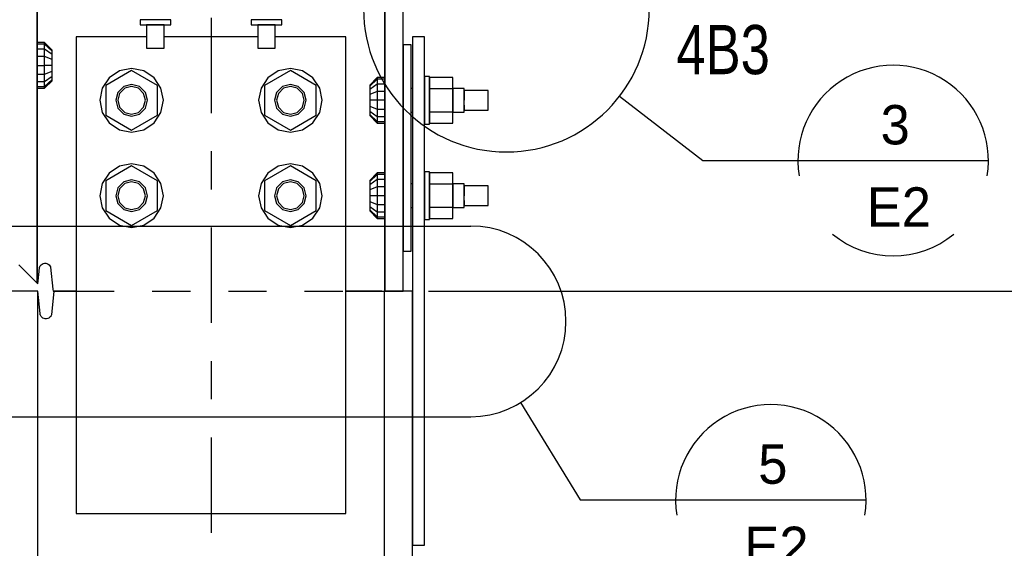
# Model space of a CAD drawing. Header units: inches. Extents: x -17.2 to 17.5, y -11.2 to 11.2.
# Tile 10 of 41: x -9.6 to -7, y 0.9 to 2.3. Entities that reach past the tile are written whole.
import ezdxf
from ezdxf.enums import TextEntityAlignment as Align

# ---------------------------------------------------------------- set-up
doc = ezdxf.new("R2010")
doc.units = ezdxf.units.IN
doc.header["$LTSCALE"] = 2.5
doc.header["$MEASUREMENT"] = 0
doc.linetypes.add('SDS2_5', pattern=[0.04, 0.02, -0.02])
doc.linetypes.add('SDS2_7', pattern=[0.175, 0.1, -0.025, 0.025, -0.025])
doc.layers.add('Layer_0', color=7, linetype='Continuous')

msp = doc.modelspace()

# ---------------------------------------------------------------- linework, layer by layer
at = {"color": 1, "linetype": 'SDS2_7'}
msp.add_line((-9.1149, 10.008), (-9.1149, -1.8703), dxfattribs=at)
at = {"color": 1, "linetype": 'Continuous'}
for p, q in [((-8.0428, 2.1022), (-7.8245, 1.9336)), ((-7.8245, 1.9336), (-7.5745, 1.9336)), ((-7.5745, 1.9336), (-7.0745, 1.9336)), ((-8.5441, 1.5917), (-3.1679, 1.5917)), ((-8.5441, 1.5917), (-3.1679, 1.5917)), ((-8.3025, 1.2991), (-8.1456, 1.0438)), ((-8.1456, 1.0438), (-7.8956, 1.0438)), ((-7.8956, 1.0438), (-7.3956, 1.0438))]:
    msp.add_line(p, q, dxfattribs=at)
at = {"color": 4, "linetype": 'Continuous'}
for p, q in [((-9.7264, 1.7621), (-8.4333, 1.7621)), ((-9.7264, 1.2621), (-8.4333, 1.2621))]:
    msp.add_line(p, q, dxfattribs=at)
at = {"color": 1, "linetype": 'SDS2_5'}
msp.add_line((-9.4691, 1.5917), (-8.7608, 1.5917), dxfattribs=at)
at = {"color": 4, "linetype": 'Continuous'}
for centre, radius, start, end in [((-8.3396, 2.3313), 0.375, 180, 0), ((-8.4333, 1.5121), 0.25, 270, 90)]:
    msp.add_arc(centre, radius, start, end, dxfattribs=at)
at = {"color": 1, "linetype": 'Continuous'}
for centre, start, end in [((-7.3245, 1.9336), 350.858, 189.142), ((-7.3245, 1.9336), 230.5163, 309.4837), ((-7.6456, 1.0438), 350.858, 189.142)]:
    msp.add_arc(centre, 0.25, start, end, dxfattribs=at)
at = {"layer": 'Layer_0', "color": 2, "linetype": 'Continuous'}
for p, q in [((-9.5712, 1.6125), (-9.5712, 4.3)), ((-8.6587, 4.3), (-8.6587, 1.5917)), ((-8.6108, 1.5917), (-8.6108, 4.274)), ((-8.6587, 2.1229), (-8.6587, 3.8938)), ((-9.5712, 2.5271), (-9.5712, 2.2146)), ((-9.2838, 2.2583), (-9.4691, 2.2583)), ((-9.4691, 2.2583), (-9.4691, 2.0917)), ((-8.9921, 2.2583), (-9.2378, 2.2583)), ((-8.7608, 2.2583), (-8.9461, 2.2583)), ((-8.7608, 2.0917), (-8.7608, 2.2583)), ((-8.5545, 2.2583), (-8.5858, 2.2583)), ((-8.5858, 2.2583), (-8.5858, 0.925)), ((-8.5545, 0.925), (-8.5545, 2.2583)), ((-8.5899, 2.2375), (-8.6108, 2.2375)), ((-8.6108, 2.2375), (-8.6108, 1.6958)), ((-8.5899, 1.6958), (-8.5899, 2.2375)), ((-9.5712, 2.1521), (-9.5712, 1.6125)), ((-9.4691, 2.0917), (-9.4691, 1.8417)), ((-8.7608, 1.8417), (-8.7608, 2.0917)), ((-8.6587, 1.8729), (-8.6587, 2.0604)), ((-9.4691, 1.8417), (-9.4691, 1.0083)), ((-8.7608, 1.0083), (-8.7608, 1.8417)), ((-8.6587, 1.5917), (-8.6587, 1.8104)), ((-8.6108, 1.6958), (-8.5899, 1.6958)), ((-9.6191, 1.6604), (-9.5712, 1.6125)), ((-9.5661, 1.6427), (-9.565, 1.6543)), ((-9.565, 1.6543), (-9.5646, 1.6553)), ((-9.5646, 1.6553), (-9.563, 1.6581)), ((-9.563, 1.6581), (-9.5608, 1.6606)), ((-9.5608, 1.6606), (-9.5582, 1.6625)), ((-9.5582, 1.6625), (-9.5552, 1.6638)), ((-9.5552, 1.6638), (-9.552, 1.6645)), ((-9.5517, 1.6645), (-9.5487, 1.6645)), ((-9.5487, 1.6645), (-9.5455, 1.6638)), ((-9.5455, 1.6638), (-9.5426, 1.6625)), ((-9.5426, 1.6625), (-9.5399, 1.6606)), ((-9.5399, 1.6606), (-9.5377, 1.6581)), ((-9.5377, 1.6581), (-9.5361, 1.6553)), ((-9.5361, 1.6553), (-9.5358, 1.6543)), ((-9.5358, 1.6543), (-9.53, 1.5968)), ((-9.5693, 1.6106), (-9.5661, 1.6427)), ((-9.5712, 1.6125), (-9.5693, 1.6106)), ((-9.5691, 1.5917), (-9.6441, 1.5917)), ((-9.5691, -0.1583), (-9.5691, 1.5917)), ((-9.5633, 1.5327), (-9.5691, 1.5917)), ((-9.5274, 1.5917), (-9.5336, 1.529)), ((-9.53, 1.5968), (-9.5295, 1.5917)), ((-9.5295, 1.5917), (-9.5045, 1.5917)), ((-9.5222, 1.5917), (-9.5274, 1.5917)), ((-9.4931, 1.5917), (-9.5222, 1.5917)), ((-9.5045, 1.5917), (-9.4691, 1.5917)), ((-9.4691, 1.5917), (-9.4931, 1.5917)), ((-8.7608, 1.5917), (-8.7254, 1.5917)), ((-8.7368, 1.5917), (-8.7608, 1.5917)), ((-8.7077, 1.5917), (-8.7368, 1.5917)), ((-8.7254, 1.5917), (-8.6999, 1.5917)), ((-8.6831, 1.5917), (-8.7077, 1.5917)), ((-8.6999, 1.5917), (-8.6782, 1.5917)), ((-8.6666, 1.5917), (-8.6831, 1.5917)), ((-8.6782, 1.5917), (-8.6638, 1.5917)), ((-8.6638, 1.5917), (-8.6587, 1.5917)), ((-8.6608, 1.5917), (-8.6608, -0.1583)), ((-8.5858, 1.5917), (-8.6608, 1.5917)), ((-8.6587, 1.5917), (-8.6108, 1.5917)), ((-8.5858, -0.1583), (-8.5858, 1.5917)), ((-9.563, 1.529), (-9.5633, 1.5327)), ((-9.5626, 1.528), (-9.5629, 1.529)), ((-9.5609, 1.5252), (-9.5626, 1.528)), ((-9.5587, 1.5228), (-9.5609, 1.5252)), ((-9.5356, 1.5252), (-9.5378, 1.5228)), ((-9.534, 1.528), (-9.5356, 1.5252)), ((-9.5336, 1.529), (-9.5337, 1.529)), ((-9.5561, 1.5208), (-9.5587, 1.5228)), ((-9.5531, 1.5195), (-9.5561, 1.5208)), ((-9.5499, 1.5188), (-9.5531, 1.5195)), ((-9.5468, 1.5188), (-9.5499, 1.5188)), ((-9.5435, 1.5195), (-9.5466, 1.5188)), ((-9.5405, 1.5208), (-9.5435, 1.5195)), ((-9.5378, 1.5228), (-9.5405, 1.5208)), ((-9.4691, 1.0083), (-8.7608, 1.0083)), ((-8.5858, 0.925), (-8.5545, 0.925))]:
    msp.add_line(p, q, dxfattribs=at)
at = {"layer": 'Layer_0', "color": 1, "linetype": 'Continuous'}
for p, q in [((-9.2206, 2.303), (-9.301, 2.303)), ((-9.301, 2.303), (-9.301, 2.2899)), ((-9.2206, 2.2899), (-9.2206, 2.303)), ((-8.9289, 2.303), (-9.0093, 2.303)), ((-9.0093, 2.303), (-9.0093, 2.2899)), ((-8.9289, 2.2899), (-8.9289, 2.303)), ((-9.301, 2.2899), (-9.2206, 2.2899)), ((-9.2378, 2.2899), (-9.2838, 2.2899)), ((-9.2838, 2.2899), (-9.2838, 2.2287)), ((-9.2378, 2.2287), (-9.2378, 2.2899)), ((-9.0093, 2.2899), (-8.9289, 2.2899)), ((-8.9461, 2.2899), (-8.9921, 2.2899)), ((-8.9921, 2.2899), (-8.9921, 2.2287)), ((-8.9461, 2.2287), (-8.9461, 2.2899)), ((-9.5515, 2.2435), (-9.571, 2.2435)), ((-9.571, 2.2435), (-9.571, 2.2389)), ((-9.5515, 2.2389), (-9.571, 2.2389)), ((-9.571, 2.2389), (-9.571, 2.2259)), ((-9.5515, 2.2259), (-9.571, 2.2259)), ((-9.571, 2.2259), (-9.571, 2.2064)), ((-9.5515, 2.2389), (-9.5515, 2.2435)), ((-9.532, 2.2234), (-9.5515, 2.2435)), ((-9.5515, 2.2259), (-9.5515, 2.2389)), ((-9.532, 2.2204), (-9.5515, 2.2389)), ((-9.5515, 2.2064), (-9.5515, 2.2259)), ((-9.532, 2.2117), (-9.5515, 2.2259)), ((-9.532, 2.2204), (-9.532, 2.2234)), ((-9.2838, 2.2287), (-9.2378, 2.2287)), ((-8.9921, 2.2287), (-8.9461, 2.2287)), ((-9.571, 2.2146), (-9.5712, 2.2146)), ((-9.571, 2.2104), (-9.571, 2.2146)), ((-9.571, 2.199), (-9.571, 2.2104)), ((-9.5515, 2.2064), (-9.571, 2.2064)), ((-9.571, 2.2064), (-9.571, 2.1833)), ((-9.571, 2.1833), (-9.571, 2.199)), ((-9.5515, 2.1833), (-9.5515, 2.2064)), ((-9.532, 2.1987), (-9.5515, 2.2064)), ((-9.532, 2.2117), (-9.532, 2.2204)), ((-9.532, 2.1987), (-9.532, 2.2117)), ((-9.532, 2.1833), (-9.532, 2.1987)), ((-9.571, 2.1833), (-9.5515, 2.1833)), ((-9.571, 2.1833), (-9.571, 2.1603)), ((-9.571, 2.1677), (-9.571, 2.1833)), ((-9.5515, 2.1603), (-9.5515, 2.1833)), ((-9.532, 2.1833), (-9.5515, 2.1833)), ((-9.532, 2.168), (-9.532, 2.1833)), ((-9.3233, 2.175), (-9.3552, 2.1687)), ((-9.2914, 2.1687), (-9.3233, 2.175)), ((-8.9066, 2.175), (-8.9385, 2.1687)), ((-8.8747, 2.1687), (-8.9066, 2.175)), ((-9.5712, 2.1521), (-9.571, 2.1521)), ((-9.571, 2.1563), (-9.571, 2.1677)), ((-9.571, 2.1603), (-9.5515, 2.1603)), ((-9.571, 2.1603), (-9.571, 2.1408)), ((-9.5515, 2.1603), (-9.532, 2.168)), ((-9.5515, 2.1408), (-9.5515, 2.1603)), ((-9.5515, 2.1408), (-9.532, 2.155)), ((-9.5515, 2.1278), (-9.532, 2.1463)), ((-9.532, 2.155), (-9.532, 2.168)), ((-9.532, 2.1463), (-9.532, 2.155)), ((-9.532, 2.1432), (-9.532, 2.1463)), ((-9.3822, 2.1506), (-9.4003, 2.1236)), ((-9.3233, 2.1699), (-9.391, 2.1308)), ((-9.3552, 2.1687), (-9.3822, 2.1506)), ((-9.2556, 2.1308), (-9.3233, 2.1699)), ((-9.2644, 2.1506), (-9.2914, 2.1687)), ((-9.2463, 2.1236), (-9.2644, 2.1506)), ((-8.9655, 2.1506), (-8.9836, 2.1236)), ((-8.9066, 2.1699), (-8.9743, 2.1308)), ((-8.9385, 2.1687), (-8.9655, 2.1506)), ((-8.8389, 2.1308), (-8.9066, 2.1699)), ((-8.8477, 2.1506), (-8.8747, 2.1687)), ((-8.8296, 2.1236), (-8.8477, 2.1506)), ((-8.6784, 2.1518), (-8.6979, 2.1318)), ((-8.6784, 2.1472), (-8.6979, 2.1287)), ((-8.6589, 2.1518), (-8.6784, 2.1518)), ((-8.6784, 2.1518), (-8.6784, 2.1472)), ((-8.6589, 2.1472), (-8.6784, 2.1472)), ((-8.6784, 2.1472), (-8.6784, 2.1342)), ((-8.6589, 2.1472), (-8.6589, 2.1518)), ((-8.6589, 2.1342), (-8.6589, 2.1472)), ((-8.5413, 2.1542), (-8.5544, 2.1542)), ((-8.5544, 2.1542), (-8.5544, 2.1494)), ((-8.5544, 2.1494), (-8.5544, 2.1359)), ((-8.5413, 2.1494), (-8.5413, 2.1542)), ((-8.4801, 2.1518), (-8.5413, 2.1518)), ((-8.5413, 2.1518), (-8.5413, 2.1217)), ((-8.5413, 2.1359), (-8.5413, 2.1494)), ((-8.4801, 2.1217), (-8.4801, 2.1518)), ((-9.571, 2.1408), (-9.5515, 2.1408)), ((-9.571, 2.1408), (-9.571, 2.1278)), ((-9.571, 2.1278), (-9.5515, 2.1278)), ((-9.571, 2.1278), (-9.571, 2.1232)), ((-9.571, 2.1232), (-9.5515, 2.1232)), ((-9.5515, 2.1232), (-9.532, 2.1432)), ((-9.5515, 2.1278), (-9.5515, 2.1408)), ((-9.5515, 2.1232), (-9.5515, 2.1278)), ((-9.4003, 2.1236), (-9.4066, 2.0917)), ((-9.391, 2.1308), (-9.391, 2.0917)), ((-9.3441, 2.1278), (-9.3594, 2.1125)), ((-9.3415, 2.1232), (-9.3549, 2.1099)), ((-9.3233, 2.1333), (-9.3441, 2.1278)), ((-9.3233, 2.1281), (-9.3415, 2.1232)), ((-9.3024, 2.1278), (-9.3233, 2.1333)), ((-9.3051, 2.1232), (-9.3233, 2.1281)), ((-9.2917, 2.1099), (-9.3051, 2.1232)), ((-9.2872, 2.1125), (-9.3024, 2.1278)), ((-9.2556, 2.0917), (-9.2556, 2.1308)), ((-9.2399, 2.0917), (-9.2463, 2.1236)), ((-8.9836, 2.1236), (-8.9899, 2.0917)), ((-8.9743, 2.1308), (-8.9743, 2.0917)), ((-8.9274, 2.1278), (-8.9427, 2.1125)), ((-8.9248, 2.1232), (-8.9382, 2.1099)), ((-8.9066, 2.1333), (-8.9274, 2.1278)), ((-8.9066, 2.1281), (-8.9248, 2.1232)), ((-8.8858, 2.1278), (-8.9066, 2.1333)), ((-8.8884, 2.1232), (-8.9066, 2.1281)), ((-8.875, 2.1099), (-8.8884, 2.1232)), ((-8.8705, 2.1125), (-8.8858, 2.1278)), ((-8.8389, 2.0917), (-8.8389, 2.1308)), ((-8.8233, 2.0917), (-8.8296, 2.1236)), ((-8.6784, 2.1342), (-8.6979, 2.12)), ((-8.6979, 2.1318), (-8.6979, 2.1287)), ((-8.6979, 2.1287), (-8.6979, 2.12)), ((-8.6979, 2.12), (-8.6979, 2.107)), ((-8.6589, 2.1342), (-8.6784, 2.1342)), ((-8.6784, 2.1342), (-8.6784, 2.1147)), ((-8.6589, 2.1147), (-8.6589, 2.1342)), ((-8.6587, 2.1229), (-8.6589, 2.1229)), ((-8.6589, 2.1229), (-8.6589, 2.1187)), ((-8.5858, 2.1229), (-8.5899, 2.1229)), ((-8.5544, 2.1229), (-8.5545, 2.1229)), ((-8.5544, 2.1359), (-8.5544, 2.1156)), ((-8.5544, 2.1187), (-8.5544, 2.1229)), ((-8.5413, 2.1156), (-8.5413, 2.1359)), ((-8.4801, 2.1217), (-8.5413, 2.1217)), ((-8.5413, 2.1217), (-8.5413, 2.0616)), ((-8.4504, 2.1229), (-8.4801, 2.1229)), ((-8.4801, 2.1229), (-8.4801, 2.1187)), ((-8.4801, 2.0616), (-8.4801, 2.1217)), ((-8.4504, 2.1187), (-8.4504, 2.1229)), ((-9.3594, 2.1125), (-9.3649, 2.0917)), ((-9.3549, 2.1099), (-9.3597, 2.0917)), ((-9.2868, 2.0917), (-9.2917, 2.1099)), ((-9.2816, 2.0917), (-9.2872, 2.1125)), ((-8.9427, 2.1125), (-8.9483, 2.0917)), ((-8.9382, 2.1099), (-8.9431, 2.0917)), ((-8.8702, 2.0917), (-8.875, 2.1099)), ((-8.8649, 2.0917), (-8.8705, 2.1125)), ((-8.6784, 2.1147), (-8.6979, 2.107)), ((-8.6979, 2.107), (-8.6979, 2.0917)), ((-8.6589, 2.1147), (-8.6784, 2.1147)), ((-8.6784, 2.1147), (-8.6784, 2.0917)), ((-8.6589, 2.1187), (-8.6589, 2.1073)), ((-8.6589, 2.0917), (-8.6589, 2.1147)), ((-8.6589, 2.1073), (-8.6589, 2.0917)), ((-8.5544, 2.1073), (-8.5544, 2.1187)), ((-8.5544, 2.1156), (-8.5544, 2.0917)), ((-8.5544, 2.0917), (-8.5544, 2.1073)), ((-8.5413, 2.0917), (-8.5413, 2.1156)), ((-8.4801, 2.1187), (-8.4801, 2.1073)), ((-8.4801, 2.1073), (-8.4801, 2.0917)), ((-8.4504, 2.1073), (-8.4504, 2.1187)), ((-8.3879, 2.1177), (-8.4504, 2.1177)), ((-8.4504, 2.1177), (-8.4504, 2.1142)), ((-8.4504, 2.1142), (-8.4504, 2.1047)), ((-8.4504, 2.0917), (-8.4504, 2.1073)), ((-8.4504, 2.1047), (-8.4504, 2.0917)), ((-8.3879, 2.1142), (-8.3879, 2.1177)), ((-8.3879, 2.1047), (-8.3879, 2.1142)), ((-8.3879, 2.0917), (-8.3879, 2.1047)), ((-9.4066, 2.0917), (-9.4003, 2.0598)), ((-9.391, 2.0917), (-9.391, 2.0526)), ((-9.3649, 2.0917), (-9.3594, 2.0708)), ((-9.3597, 2.0917), (-9.3549, 2.0734)), ((-9.3594, 2.0708), (-9.3441, 2.0556)), ((-9.3549, 2.0734), (-9.3415, 2.0601)), ((-9.3051, 2.0601), (-9.2917, 2.0734)), ((-9.3024, 2.0556), (-9.2872, 2.0708)), ((-9.2917, 2.0734), (-9.2868, 2.0917)), ((-9.2872, 2.0708), (-9.2816, 2.0917)), ((-9.2556, 2.0526), (-9.2556, 2.0917)), ((-9.2463, 2.0598), (-9.2399, 2.0917)), ((-8.9899, 2.0917), (-8.9836, 2.0598)), ((-8.9743, 2.0917), (-8.9743, 2.0526)), ((-8.9483, 2.0917), (-8.9427, 2.0708)), ((-8.9431, 2.0917), (-8.9382, 2.0734)), ((-8.9427, 2.0708), (-8.9274, 2.0556)), ((-8.9382, 2.0734), (-8.9248, 2.0601)), ((-8.8884, 2.0601), (-8.875, 2.0734)), ((-8.8858, 2.0556), (-8.8705, 2.0708)), ((-8.875, 2.0734), (-8.8702, 2.0917)), ((-8.8705, 2.0708), (-8.8649, 2.0917)), ((-8.8389, 2.0526), (-8.8389, 2.0917)), ((-8.8296, 2.0598), (-8.8233, 2.0917)), ((-8.6784, 2.0917), (-8.6979, 2.0917)), ((-8.6979, 2.0917), (-8.6979, 2.0763)), ((-8.6979, 2.0763), (-8.6784, 2.0687)), ((-8.6979, 2.0763), (-8.6979, 2.0633)), ((-8.6589, 2.0917), (-8.6784, 2.0917)), ((-8.6784, 2.0917), (-8.6784, 2.0687)), ((-8.6784, 2.0687), (-8.6589, 2.0687)), ((-8.6784, 2.0687), (-8.6784, 2.0491)), ((-8.6589, 2.0687), (-8.6589, 2.0917)), ((-8.6589, 2.0917), (-8.6589, 2.076)), ((-8.6589, 2.076), (-8.6589, 2.0646)), ((-8.6589, 2.0491), (-8.6589, 2.0687)), ((-8.5544, 2.0917), (-8.5544, 2.0678)), ((-8.5544, 2.076), (-8.5544, 2.0917)), ((-8.5544, 2.0646), (-8.5544, 2.076)), ((-8.5544, 2.0678), (-8.5544, 2.0475)), ((-8.5413, 2.0678), (-8.5413, 2.0917)), ((-8.5413, 2.0475), (-8.5413, 2.0678)), ((-8.4801, 2.0917), (-8.4801, 2.076)), ((-8.4801, 2.076), (-8.4801, 2.0646)), ((-8.4504, 2.076), (-8.4504, 2.0917)), ((-8.4504, 2.0787), (-8.4504, 2.0691)), ((-8.4504, 2.0646), (-8.4504, 2.076)), ((-8.4504, 2.0691), (-8.4504, 2.0656)), ((-8.3879, 2.0787), (-8.3879, 2.0917)), ((-8.3879, 2.0691), (-8.3879, 2.0787)), ((-8.3879, 2.0656), (-8.3879, 2.0691)), ((-9.4003, 2.0598), (-9.3822, 2.0327)), ((-9.391, 2.0526), (-9.3233, 2.0135)), ((-9.3441, 2.0556), (-9.3233, 2.05)), ((-9.3415, 2.0601), (-9.3233, 2.0552)), ((-9.3233, 2.0552), (-9.3051, 2.0601)), ((-9.3233, 2.05), (-9.3024, 2.0556)), ((-9.3233, 2.0135), (-9.2556, 2.0526)), ((-9.2644, 2.0327), (-9.2463, 2.0598)), ((-8.9836, 2.0598), (-8.9655, 2.0327)), ((-8.9743, 2.0526), (-8.9066, 2.0135)), ((-8.9274, 2.0556), (-8.9066, 2.05)), ((-8.9248, 2.0601), (-8.9066, 2.0552)), ((-8.9066, 2.0552), (-8.8884, 2.0601)), ((-8.9066, 2.05), (-8.8858, 2.0556)), ((-8.9066, 2.0135), (-8.8389, 2.0526)), ((-8.8477, 2.0327), (-8.8296, 2.0598)), ((-8.6979, 2.0633), (-8.6784, 2.0491)), ((-8.6979, 2.0633), (-8.6979, 2.0546)), ((-8.6979, 2.0546), (-8.6784, 2.0361)), ((-8.6979, 2.0546), (-8.6979, 2.0516)), ((-8.6979, 2.0516), (-8.6784, 2.0315)), ((-8.6784, 2.0491), (-8.6589, 2.0491)), ((-8.6784, 2.0491), (-8.6784, 2.0361)), ((-8.6589, 2.0646), (-8.6589, 2.0604)), ((-8.6589, 2.0604), (-8.6587, 2.0604)), ((-8.6589, 2.0361), (-8.6589, 2.0491)), ((-8.5899, 2.0604), (-8.5858, 2.0604)), ((-8.5545, 2.0604), (-8.5544, 2.0604)), ((-8.5544, 2.0604), (-8.5544, 2.0646)), ((-8.5544, 2.0475), (-8.5544, 2.0339)), ((-8.5413, 2.0616), (-8.4801, 2.0616)), ((-8.5413, 2.0616), (-8.5413, 2.0315)), ((-8.5413, 2.0339), (-8.5413, 2.0475)), ((-8.4801, 2.0646), (-8.4801, 2.0604)), ((-8.4801, 2.0315), (-8.4801, 2.0616)), ((-8.4801, 2.0604), (-8.4504, 2.0604)), ((-8.4504, 2.0656), (-8.3879, 2.0656)), ((-8.4504, 2.0604), (-8.4504, 2.0646)), ((-9.3822, 2.0327), (-9.3552, 2.0147)), ((-9.2914, 2.0147), (-9.2644, 2.0327)), ((-8.9655, 2.0327), (-8.9385, 2.0147)), ((-8.8747, 2.0147), (-8.8477, 2.0327)), ((-8.6784, 2.0361), (-8.6589, 2.0361)), ((-8.6784, 2.0361), (-8.6784, 2.0315)), ((-8.6784, 2.0315), (-8.6589, 2.0315)), ((-8.6589, 2.0315), (-8.6589, 2.0361)), ((-8.5544, 2.0339), (-8.5544, 2.0292)), ((-8.5544, 2.0292), (-8.5413, 2.0292)), ((-8.5413, 2.0292), (-8.5413, 2.0339)), ((-8.5413, 2.0315), (-8.4801, 2.0315)), ((-9.3552, 2.0147), (-9.3233, 2.0083)), ((-9.3233, 2.0083), (-9.2914, 2.0147)), ((-8.9385, 2.0147), (-8.9066, 2.0083)), ((-8.9066, 2.0083), (-8.8747, 2.0147)), ((-9.3233, 1.9199), (-9.391, 1.8808)), ((-9.3552, 1.9187), (-9.3822, 1.9006)), ((-9.3233, 1.925), (-9.3552, 1.9187)), ((-9.2914, 1.9187), (-9.3233, 1.925)), ((-9.2556, 1.8808), (-9.3233, 1.9199)), ((-9.2644, 1.9006), (-9.2914, 1.9187)), ((-8.9066, 1.9199), (-8.9743, 1.8808)), ((-8.9385, 1.9187), (-8.9655, 1.9006)), ((-8.9066, 1.925), (-8.9385, 1.9187)), ((-8.8747, 1.9187), (-8.9066, 1.925)), ((-8.8389, 1.8808), (-8.9066, 1.9199)), ((-8.8477, 1.9006), (-8.8747, 1.9187)), ((-9.3822, 1.9006), (-9.4003, 1.8736)), ((-9.2463, 1.8736), (-9.2644, 1.9006)), ((-8.9655, 1.9006), (-8.9836, 1.8736)), ((-8.8296, 1.8736), (-8.8477, 1.9006)), ((-8.6784, 1.9018), (-8.6979, 1.8818)), ((-8.6784, 1.8972), (-8.6979, 1.8787)), ((-8.6589, 1.9018), (-8.6784, 1.9018)), ((-8.6784, 1.9018), (-8.6784, 1.8972)), ((-8.6589, 1.8972), (-8.6784, 1.8972)), ((-8.6784, 1.8972), (-8.6784, 1.8842)), ((-8.6589, 1.8972), (-8.6589, 1.9018)), ((-8.6589, 1.8842), (-8.6589, 1.8972)), ((-8.5413, 1.9042), (-8.5544, 1.9042)), ((-8.5544, 1.9042), (-8.5544, 1.8994)), ((-8.5544, 1.8994), (-8.5544, 1.8859)), ((-8.5413, 1.8994), (-8.5413, 1.9042)), ((-8.4801, 1.9018), (-8.5413, 1.9018)), ((-8.5413, 1.9018), (-8.5413, 1.8717)), ((-8.5413, 1.8859), (-8.5413, 1.8994)), ((-8.4801, 1.8717), (-8.4801, 1.9018)), ((-9.4003, 1.8736), (-9.4066, 1.8417)), ((-9.391, 1.8808), (-9.391, 1.8417)), ((-9.3594, 1.8625), (-9.3649, 1.8417)), ((-9.3441, 1.8778), (-9.3594, 1.8625)), ((-9.3415, 1.8732), (-9.3549, 1.8599)), ((-9.3233, 1.8833), (-9.3441, 1.8778)), ((-9.3233, 1.8781), (-9.3415, 1.8732)), ((-9.3024, 1.8778), (-9.3233, 1.8833)), ((-9.3051, 1.8732), (-9.3233, 1.8781)), ((-9.2917, 1.8599), (-9.3051, 1.8732)), ((-9.2872, 1.8625), (-9.3024, 1.8778)), ((-9.2816, 1.8417), (-9.2872, 1.8625)), ((-9.2556, 1.8417), (-9.2556, 1.8808)), ((-9.2399, 1.8417), (-9.2463, 1.8736)), ((-8.9836, 1.8736), (-8.9899, 1.8417)), ((-8.9743, 1.8808), (-8.9743, 1.8417)), ((-8.9427, 1.8625), (-8.9483, 1.8417)), ((-8.9274, 1.8778), (-8.9427, 1.8625)), ((-8.9248, 1.8732), (-8.9382, 1.8599)), ((-8.9066, 1.8833), (-8.9274, 1.8778)), ((-8.9066, 1.8781), (-8.9248, 1.8732)), ((-8.8858, 1.8778), (-8.9066, 1.8833)), ((-8.8884, 1.8732), (-8.9066, 1.8781)), ((-8.875, 1.8599), (-8.8884, 1.8732)), ((-8.8705, 1.8625), (-8.8858, 1.8778)), ((-8.8649, 1.8417), (-8.8705, 1.8625)), ((-8.8389, 1.8417), (-8.8389, 1.8808)), ((-8.8233, 1.8417), (-8.8296, 1.8736)), ((-8.6784, 1.8842), (-8.6979, 1.87)), ((-8.6979, 1.8818), (-8.6979, 1.8787)), ((-8.6979, 1.8787), (-8.6979, 1.87)), ((-8.6979, 1.87), (-8.6979, 1.857)), ((-8.6784, 1.8647), (-8.6979, 1.857)), ((-8.6589, 1.8842), (-8.6784, 1.8842)), ((-8.6784, 1.8842), (-8.6784, 1.8647)), ((-8.6589, 1.8647), (-8.6784, 1.8647)), ((-8.6784, 1.8647), (-8.6784, 1.8417)), ((-8.6589, 1.8647), (-8.6589, 1.8842)), ((-8.6587, 1.8729), (-8.6589, 1.8729)), ((-8.6589, 1.8729), (-8.6589, 1.8687)), ((-8.6589, 1.8687), (-8.6589, 1.8573)), ((-8.6589, 1.8417), (-8.6589, 1.8647)), ((-8.5858, 1.8729), (-8.5899, 1.8729)), ((-8.5544, 1.8729), (-8.5545, 1.8729)), ((-8.5544, 1.8859), (-8.5544, 1.8656)), ((-8.5544, 1.8687), (-8.5544, 1.8729)), ((-8.5544, 1.8573), (-8.5544, 1.8687)), ((-8.5544, 1.8656), (-8.5544, 1.8417)), ((-8.5413, 1.8656), (-8.5413, 1.8859)), ((-8.4801, 1.8717), (-8.5413, 1.8717)), ((-8.5413, 1.8717), (-8.5413, 1.8116)), ((-8.5413, 1.8417), (-8.5413, 1.8656)), ((-8.4504, 1.8729), (-8.4801, 1.8729)), ((-8.4801, 1.8729), (-8.4801, 1.8687)), ((-8.4801, 1.8116), (-8.4801, 1.8717)), ((-8.4801, 1.8687), (-8.4801, 1.8573)), ((-8.4504, 1.8687), (-8.4504, 1.8729)), ((-8.4504, 1.8573), (-8.4504, 1.8687)), ((-8.3879, 1.8677), (-8.4504, 1.8677)), ((-8.4504, 1.8677), (-8.4504, 1.8642)), ((-8.4504, 1.8642), (-8.4504, 1.8547)), ((-8.3879, 1.8642), (-8.3879, 1.8677)), ((-8.3879, 1.8547), (-8.3879, 1.8642)), ((-9.4066, 1.8417), (-9.4003, 1.8098)), ((-9.391, 1.8417), (-9.391, 1.8026)), ((-9.3649, 1.8417), (-9.3594, 1.8208)), ((-9.3549, 1.8599), (-9.3597, 1.8417)), ((-9.3597, 1.8417), (-9.3549, 1.8234)), ((-9.2868, 1.8417), (-9.2917, 1.8599)), ((-9.2917, 1.8234), (-9.2868, 1.8417)), ((-9.2872, 1.8208), (-9.2816, 1.8417)), ((-9.2556, 1.8026), (-9.2556, 1.8417)), ((-9.2463, 1.8098), (-9.2399, 1.8417)), ((-8.9899, 1.8417), (-8.9836, 1.8098)), ((-8.9743, 1.8417), (-8.9743, 1.8026)), ((-8.9483, 1.8417), (-8.9427, 1.8208)), ((-8.9382, 1.8599), (-8.9431, 1.8417)), ((-8.9431, 1.8417), (-8.9382, 1.8234)), ((-8.8702, 1.8417), (-8.875, 1.8599)), ((-8.875, 1.8234), (-8.8702, 1.8417)), ((-8.8705, 1.8208), (-8.8649, 1.8417)), ((-8.8389, 1.8026), (-8.8389, 1.8417)), ((-8.8296, 1.8098), (-8.8233, 1.8417)), ((-8.6979, 1.857), (-8.6979, 1.8417)), ((-8.6784, 1.8417), (-8.6979, 1.8417)), ((-8.6979, 1.8417), (-8.6979, 1.8263)), ((-8.6589, 1.8417), (-8.6784, 1.8417)), ((-8.6784, 1.8417), (-8.6784, 1.8187)), ((-8.6589, 1.8573), (-8.6589, 1.8417)), ((-8.6589, 1.8187), (-8.6589, 1.8417)), ((-8.6589, 1.8417), (-8.6589, 1.826)), ((-8.5544, 1.8417), (-8.5544, 1.8573)), ((-8.5544, 1.8417), (-8.5544, 1.8178)), ((-8.5544, 1.826), (-8.5544, 1.8417)), ((-8.5413, 1.8178), (-8.5413, 1.8417)), ((-8.4801, 1.8573), (-8.4801, 1.8417)), ((-8.4801, 1.8417), (-8.4801, 1.826)), ((-8.4504, 1.8417), (-8.4504, 1.8573)), ((-8.4504, 1.8547), (-8.4504, 1.8417)), ((-8.4504, 1.826), (-8.4504, 1.8417)), ((-8.3879, 1.8417), (-8.3879, 1.8547)), ((-8.3879, 1.8287), (-8.3879, 1.8417)), ((-9.4003, 1.8098), (-9.3822, 1.7827)), ((-9.3594, 1.8208), (-9.3441, 1.8056)), ((-9.3549, 1.8234), (-9.3415, 1.8101)), ((-9.3415, 1.8101), (-9.3233, 1.8052)), ((-9.3233, 1.8052), (-9.3051, 1.8101)), ((-9.3051, 1.8101), (-9.2917, 1.8234)), ((-9.3024, 1.8056), (-9.2872, 1.8208)), ((-9.2644, 1.7827), (-9.2463, 1.8098)), ((-8.9836, 1.8098), (-8.9655, 1.7827)), ((-8.9427, 1.8208), (-8.9274, 1.8056)), ((-8.9382, 1.8234), (-8.9248, 1.8101)), ((-8.9248, 1.8101), (-8.9066, 1.8052)), ((-8.9066, 1.8052), (-8.8884, 1.8101)), ((-8.8884, 1.8101), (-8.875, 1.8234)), ((-8.8858, 1.8056), (-8.8705, 1.8208)), ((-8.8477, 1.7827), (-8.8296, 1.8098)), ((-8.6979, 1.8263), (-8.6784, 1.8187)), ((-8.6979, 1.8263), (-8.6979, 1.8133)), ((-8.6979, 1.8133), (-8.6784, 1.7991)), ((-8.6979, 1.8133), (-8.6979, 1.8046)), ((-8.6784, 1.8187), (-8.6589, 1.8187)), ((-8.6784, 1.8187), (-8.6784, 1.7991)), ((-8.6589, 1.826), (-8.6589, 1.8146)), ((-8.6589, 1.7991), (-8.6589, 1.8187)), ((-8.6589, 1.8146), (-8.6589, 1.8104)), ((-8.6589, 1.8104), (-8.6587, 1.8104)), ((-8.5899, 1.8104), (-8.5858, 1.8104)), ((-8.5545, 1.8104), (-8.5544, 1.8104)), ((-8.5544, 1.8146), (-8.5544, 1.826)), ((-8.5544, 1.8178), (-8.5544, 1.7975)), ((-8.5544, 1.8104), (-8.5544, 1.8146)), ((-8.5413, 1.7975), (-8.5413, 1.8178)), ((-8.5413, 1.8116), (-8.4801, 1.8116)), ((-8.5413, 1.8116), (-8.5413, 1.7815)), ((-8.4801, 1.826), (-8.4801, 1.8146)), ((-8.4801, 1.8146), (-8.4801, 1.8104)), ((-8.4801, 1.7815), (-8.4801, 1.8116)), ((-8.4801, 1.8104), (-8.4504, 1.8104)), ((-8.4504, 1.8287), (-8.4504, 1.8191)), ((-8.4504, 1.8146), (-8.4504, 1.826)), ((-8.4504, 1.8191), (-8.4504, 1.8156)), ((-8.4504, 1.8156), (-8.3879, 1.8156)), ((-8.4504, 1.8104), (-8.4504, 1.8146)), ((-8.3879, 1.8191), (-8.3879, 1.8287)), ((-8.3879, 1.8156), (-8.3879, 1.8191)), ((-9.391, 1.8026), (-9.3233, 1.7635)), ((-9.3441, 1.8056), (-9.3233, 1.8)), ((-9.3233, 1.8), (-9.3024, 1.8056)), ((-9.3233, 1.7635), (-9.2556, 1.8026)), ((-8.9743, 1.8026), (-8.9066, 1.7635)), ((-8.9274, 1.8056), (-8.9066, 1.8)), ((-8.9066, 1.8), (-8.8858, 1.8056)), ((-8.9066, 1.7635), (-8.8389, 1.8026)), ((-8.6979, 1.8046), (-8.6784, 1.7861)), ((-8.6979, 1.8046), (-8.6979, 1.8016)), ((-8.6979, 1.8016), (-8.6784, 1.7815)), ((-8.6784, 1.7991), (-8.6589, 1.7991)), ((-8.6784, 1.7991), (-8.6784, 1.7861)), ((-8.6784, 1.7861), (-8.6589, 1.7861)), ((-8.6784, 1.7861), (-8.6784, 1.7815)), ((-8.6589, 1.7861), (-8.6589, 1.7991)), ((-8.6589, 1.7815), (-8.6589, 1.7861)), ((-8.5544, 1.7975), (-8.5544, 1.7839)), ((-8.5544, 1.7839), (-8.5544, 1.7792)), ((-8.5413, 1.7839), (-8.5413, 1.7975)), ((-8.5413, 1.7792), (-8.5413, 1.7839)), ((-9.3822, 1.7827), (-9.3552, 1.7647)), ((-9.3552, 1.7647), (-9.3233, 1.7583)), ((-9.3233, 1.7583), (-9.2914, 1.7647)), ((-9.2914, 1.7647), (-9.2644, 1.7827)), ((-8.9655, 1.7827), (-8.9385, 1.7647)), ((-8.9385, 1.7647), (-8.9066, 1.7583)), ((-8.9066, 1.7583), (-8.8747, 1.7647)), ((-8.8747, 1.7647), (-8.8477, 1.7827)), ((-8.6784, 1.7815), (-8.6589, 1.7815)), ((-8.5544, 1.7792), (-8.5413, 1.7792)), ((-8.5413, 1.7815), (-8.4801, 1.7815))]:
    msp.add_line(p, q, dxfattribs=at)

# ---------------------------------------------------------------- texts
at = {"color": 2, "linetype": 'Continuous'}
for s, height, p in [('3', 0.1032, (-7.3192, 1.9761)), ('E2', 0.10322, (-7.3098, 1.7604)), ('5', 0.1032, (-7.6403, 1.0863)), ('E2', 0.10322, (-7.6309, 0.8706))]:
    msp.add_text(s, height=height, dxfattribs=at).set_placement(p, align=Align.CENTER)
at = {"layer": 'Layer_0', "color": 2, "linetype": 'Continuous', "width": 0.8}
msp.add_text('4B3', height=0.12902, dxfattribs=at).set_placement((-7.8936, 2.1602))

doc.saveas('drawing.dxf')
